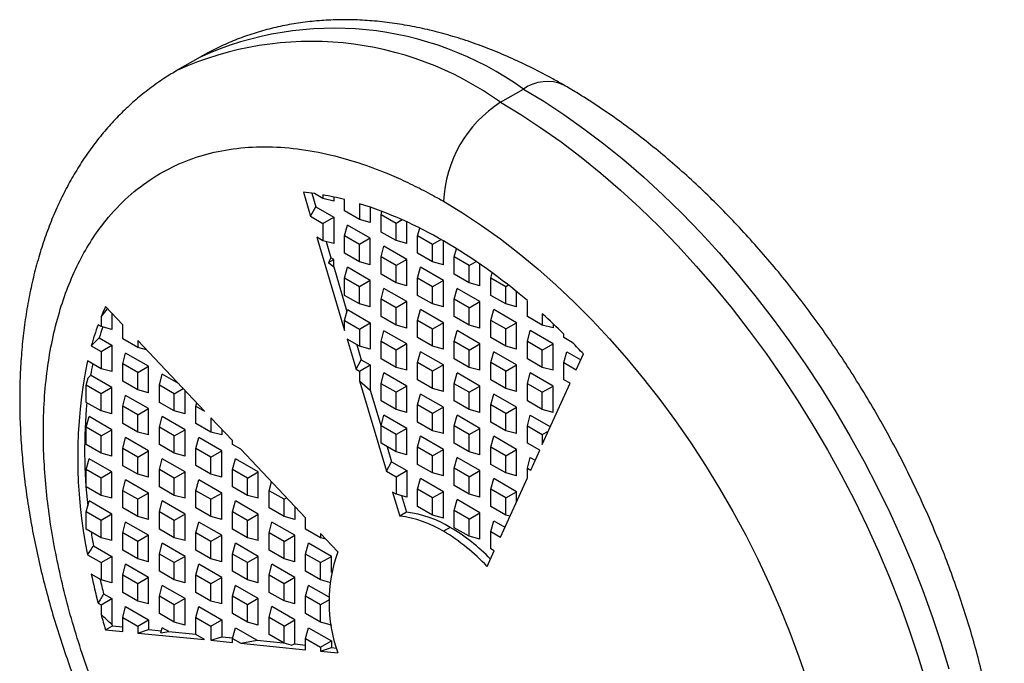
# Model space of a CAD drawing. Header units: millimetres. Extents: x 3 to 137, y 3 to 105.
# Tile 9 of 10: x 113 to 128, y 82 to 92. Entities that reach past the tile are written whole.
import ezdxf

# ---------------------------------------------------------------- set-up
doc = ezdxf.new("R2010")
doc.units = ezdxf.units.MM
doc.header["$LTSCALE"] = 0.5

msp = doc.modelspace()

# ---------------------------------------------------------------- linework, layer by layer
for p, q in [((115.89, 91.555), (115.537, 91.351)), ((120.536, 90.856), (120.89, 91.06)), ((117.488, 89.465), (117.598, 89.093)), ((117.616, 89.45), (117.679, 89.24)), ((117.788, 89.37), (117.659, 89.444)), ((117.788, 89.424), (117.788, 89.37)), ((117.956, 89.391), (117.956, 89.325)), ((117.598, 89.093), (117.679, 89.24)), ((117.679, 89.24), (117.956, 89.08)), ((117.956, 89.325), (117.788, 89.37)), ((118.123, 89.177), (118.123, 89.352)), ((118.354, 89.288), (118.354, 89.043)), ((117.598, 89.093), (117.788, 88.983)), ((118.354, 89.043), (118.123, 89.177)), ((118.521, 89.234), (118.521, 88.998)), ((118.688, 89.117), (118.702, 89.168)), ((118.92, 88.983), (118.688, 89.117)), ((118.688, 88.85), (118.688, 89.117)), ((117.788, 88.983), (117.956, 89.08)), ((117.788, 88.983), (117.788, 88.716)), ((117.956, 89.08), (117.956, 88.672)), ((118.123, 88.79), (118.168, 88.957)), ((118.521, 88.753), (118.168, 88.957)), ((118.521, 88.998), (118.354, 89.043)), ((119.016, 89.039), (118.92, 88.983)), ((118.92, 88.717), (118.92, 88.983)), ((119.087, 88.672), (119.087, 89.006)), ((118.354, 88.657), (118.123, 88.79)), ((118.123, 88.523), (118.123, 88.79)), ((118.92, 88.717), (118.688, 88.85)), ((119.254, 88.79), (119.286, 88.91)), ((119.485, 88.657), (119.254, 88.79)), ((119.254, 88.523), (119.254, 88.79)), ((117.788, 88.716), (117.694, 88.771)), ((117.694, 88.771), (118.123, 87.328)), ((117.956, 88.672), (117.788, 88.716)), ((117.839, 88.703), (117.913, 88.451)), ((118.521, 88.753), (118.354, 88.657)), ((118.354, 88.39), (118.354, 88.657)), ((118.521, 88.345), (118.521, 88.753)), ((118.688, 88.464), (118.733, 88.631)), ((119.087, 88.427), (118.733, 88.631)), ((119.087, 88.672), (118.92, 88.717)), ((119.617, 88.733), (119.485, 88.657)), ((119.485, 88.39), (119.485, 88.657)), ((119.653, 88.345), (119.653, 88.713)), ((118.354, 88.39), (118.123, 88.523)), ((119.485, 88.39), (119.254, 88.523)), ((119.82, 88.464), (119.854, 88.592)), ((117.913, 88.451), (117.874, 88.38)), ((117.874, 88.38), (117.956, 88.427)), ((117.874, 88.38), (117.956, 88.309)), ((117.956, 88.427), (117.913, 88.451)), ((117.956, 88.309), (117.956, 88.427)), ((118.521, 88.345), (118.354, 88.39)), ((118.92, 88.33), (118.688, 88.464)), ((118.688, 88.197), (118.688, 88.464)), ((119.087, 88.427), (118.92, 88.33)), ((118.92, 88.063), (118.92, 88.33)), ((119.087, 88.019), (119.087, 88.427)), ((119.653, 88.345), (119.485, 88.39)), ((120.051, 88.33), (119.82, 88.464)), ((119.82, 88.197), (119.82, 88.464)), ((120.051, 88.33), (120.16, 88.393)), ((120.051, 88.063), (120.051, 88.33)), ((120.218, 88.019), (120.218, 88.353)), ((117.956, 88.309), (118.16, 87.622)), ((118.123, 88.137), (118.168, 88.304)), ((118.521, 88.1), (118.168, 88.304)), ((118.92, 88.063), (118.688, 88.197)), ((119.254, 88.137), (119.299, 88.304)), ((119.653, 88.1), (119.299, 88.304)), ((120.051, 88.063), (119.82, 88.197)), ((120.386, 88.137), (120.407, 88.219)), ((118.354, 88.004), (118.123, 88.137)), ((118.123, 87.87), (118.123, 88.137)), ((118.521, 88.1), (118.354, 88.004)), ((118.521, 87.692), (118.521, 88.1)), ((119.087, 88.019), (118.92, 88.063)), ((119.485, 88.004), (119.254, 88.137)), ((119.254, 87.87), (119.254, 88.137)), ((119.653, 88.1), (119.485, 88.004)), ((119.653, 87.692), (119.653, 88.1)), ((120.218, 88.019), (120.051, 88.063)), ((120.617, 88.004), (120.386, 88.137)), ((120.386, 87.87), (120.386, 88.137)), ((120.658, 88.028), (120.617, 88.004)), ((118.354, 87.737), (118.123, 87.87)), ((118.354, 87.737), (118.354, 88.004)), ((118.688, 87.81), (118.733, 87.978)), ((119.087, 87.774), (118.733, 87.978)), ((119.485, 87.737), (119.254, 87.87)), ((119.485, 87.737), (119.485, 88.004)), ((119.82, 87.81), (119.865, 87.978)), ((120.218, 87.774), (119.865, 87.978)), ((120.617, 87.737), (120.386, 87.87)), ((120.617, 87.737), (120.617, 88.004)), ((120.784, 87.692), (120.784, 87.928)), ((118.521, 87.692), (118.354, 87.737)), ((118.92, 87.677), (118.688, 87.81)), ((118.688, 87.544), (118.688, 87.81)), ((119.087, 87.774), (118.92, 87.677)), ((119.087, 87.365), (119.087, 87.774)), ((119.653, 87.692), (119.485, 87.737)), ((120.051, 87.677), (119.82, 87.81)), ((119.82, 87.544), (119.82, 87.81)), ((120.051, 87.677), (120.218, 87.774)), ((120.218, 87.365), (120.218, 87.774)), ((120.784, 87.692), (120.617, 87.737)), ((120.951, 87.544), (120.951, 87.788)), ((114.359, 87.539), (114.459, 87.662)), ((114.693, 87.415), (114.426, 87.697)), ((114.526, 87.592), (114.526, 87.344)), ((118.123, 87.484), (118.168, 87.651)), ((118.168, 87.651), (118.521, 87.447)), ((118.92, 87.41), (118.92, 87.677)), ((119.254, 87.484), (119.299, 87.651)), ((119.653, 87.447), (119.299, 87.651)), ((120.051, 87.41), (120.051, 87.677)), ((120.386, 87.484), (120.43, 87.651)), ((120.784, 87.447), (120.43, 87.651)), ((121.182, 87.586), (121.182, 87.41)), ((114.359, 87.389), (114.312, 87.416)), ((114.359, 87.539), (114.359, 87.389)), ((114.693, 87.196), (114.693, 87.415)), ((118.123, 87.328), (118.123, 87.484)), ((118.123, 87.484), (118.354, 87.35)), ((118.354, 87.35), (118.521, 87.447)), ((118.521, 87.447), (118.521, 87.039)), ((118.92, 87.41), (118.688, 87.544)), ((119.485, 87.35), (119.254, 87.484)), ((119.254, 87.217), (119.254, 87.484)), ((119.653, 87.447), (119.485, 87.35)), ((119.653, 87.039), (119.653, 87.447)), ((120.051, 87.41), (119.82, 87.544)), ((120.617, 87.351), (120.386, 87.484)), ((120.386, 87.217), (120.386, 87.484)), ((120.617, 87.351), (120.784, 87.447)), ((120.784, 87.039), (120.784, 87.447)), ((121.182, 87.41), (120.951, 87.544)), ((121.35, 87.366), (121.182, 87.41)), ((121.35, 87.432), (121.35, 87.366)), ((114.526, 87.344), (114.359, 87.389)), ((118.354, 87.35), (118.354, 87.083)), ((118.688, 87.157), (118.733, 87.324)), ((119.087, 87.12), (118.733, 87.324)), ((119.087, 87.365), (118.92, 87.41)), ((119.485, 87.084), (119.485, 87.35)), ((119.82, 87.157), (119.865, 87.325)), ((120.218, 87.12), (119.865, 87.325)), ((120.218, 87.365), (120.051, 87.41)), ((120.617, 87.084), (120.617, 87.351)), ((120.951, 87.157), (120.996, 87.325)), ((121.35, 87.121), (120.996, 87.325)), ((121.517, 87.217), (121.517, 87.271)), ((114.33, 87.213), (114.526, 87.099)), ((114.924, 87.063), (114.693, 87.196)), ((115.959, 86.079), (114.924, 87.171)), ((114.924, 87.171), (114.924, 87.063)), ((118.354, 87.083), (118.163, 87.194)), ((118.163, 87.194), (118.301, 86.727)), ((118.313, 87.107), (118.382, 86.874)), ((118.92, 87.024), (118.688, 87.157)), ((118.688, 86.89), (118.688, 87.157)), ((119.087, 87.12), (118.92, 87.024)), ((119.087, 86.712), (119.087, 87.12)), ((119.485, 87.084), (119.254, 87.217)), ((120.051, 87.024), (119.82, 87.157)), ((119.82, 86.89), (119.82, 87.157)), ((120.051, 87.024), (120.218, 87.12)), ((120.218, 86.712), (120.218, 87.12)), ((120.617, 87.084), (120.386, 87.217)), ((121.182, 87.024), (120.951, 87.157)), ((120.951, 86.891), (120.951, 87.157)), ((121.182, 87.024), (121.35, 87.121)), ((121.35, 86.712), (121.35, 87.121)), ((121.646, 87.142), (121.517, 87.217)), ((114.206, 87.091), (114.359, 87.003)), ((114.359, 87.003), (114.526, 87.099)), ((114.359, 87.003), (114.359, 86.736)), ((114.526, 87.099), (114.526, 86.691)), ((114.693, 86.81), (114.738, 86.977)), ((115.092, 86.773), (114.738, 86.977)), ((115.062, 87.026), (114.924, 87.063)), ((118.521, 87.039), (118.354, 87.083)), ((118.92, 86.757), (118.92, 87.024)), ((119.254, 86.831), (119.299, 86.998)), ((119.653, 86.794), (119.299, 86.998)), ((119.653, 87.039), (119.485, 87.084)), ((120.051, 86.757), (120.051, 87.024)), ((120.386, 86.831), (120.43, 86.998)), ((120.784, 86.794), (120.43, 86.998)), ((120.784, 87.039), (120.617, 87.084)), ((121.182, 86.757), (121.182, 87.024)), ((121.517, 86.831), (121.562, 86.998)), ((121.562, 86.998), (121.776, 86.874)), ((121.707, 86.721), (121.817, 86.966)), ((114.359, 86.736), (114.147, 86.858)), ((114.924, 86.676), (114.693, 86.81)), ((114.693, 86.543), (114.693, 86.81)), ((118.301, 86.727), (118.382, 86.874)), ((118.382, 86.874), (118.521, 86.794)), ((118.92, 86.757), (118.688, 86.89)), ((119.485, 86.697), (119.254, 86.831)), ((119.254, 86.564), (119.254, 86.831)), ((120.051, 86.757), (119.82, 86.89)), ((120.617, 86.697), (120.386, 86.831)), ((120.386, 86.564), (120.386, 86.831)), ((121.182, 86.757), (120.951, 86.891)), ((121.517, 86.564), (121.517, 86.831)), ((121.517, 86.831), (121.707, 86.721)), ((114.526, 86.691), (114.359, 86.736)), ((114.924, 86.676), (115.092, 86.773)), ((114.924, 86.409), (114.924, 86.676)), ((115.092, 86.365), (115.092, 86.773)), ((115.259, 86.483), (115.304, 86.65)), ((115.556, 86.505), (115.304, 86.65)), ((118.301, 86.727), (118.354, 86.697)), ((118.354, 86.697), (118.521, 86.794)), ((118.354, 86.697), (118.354, 86.551)), ((118.521, 86.794), (118.521, 86.406)), ((118.688, 86.504), (118.733, 86.671)), ((119.087, 86.467), (118.733, 86.671)), ((119.087, 86.712), (118.92, 86.757)), ((119.653, 86.794), (119.485, 86.697)), ((119.485, 86.43), (119.485, 86.697)), ((119.653, 86.386), (119.653, 86.794)), ((119.82, 86.504), (119.865, 86.671)), ((120.218, 86.467), (119.865, 86.671)), ((120.218, 86.712), (120.051, 86.757)), ((120.617, 86.697), (120.784, 86.794)), ((120.617, 86.43), (120.617, 86.697)), ((120.784, 86.386), (120.784, 86.794)), ((120.951, 86.504), (120.996, 86.671)), ((121.35, 86.467), (120.996, 86.671)), ((121.35, 86.712), (121.182, 86.757)), ((114.128, 86.483), (114.158, 86.597)), ((114.526, 86.446), (114.195, 86.637)), ((114.924, 86.409), (114.693, 86.543)), ((118.354, 86.551), (118.77, 85.15)), ((118.354, 86.551), (118.521, 86.406)), ((118.92, 86.371), (118.688, 86.504)), ((118.688, 86.237), (118.688, 86.504)), ((119.485, 86.43), (119.254, 86.564)), ((120.051, 86.371), (119.82, 86.504)), ((119.82, 86.237), (119.82, 86.504)), ((120.617, 86.43), (120.386, 86.564)), ((121.182, 86.371), (120.951, 86.504)), ((120.951, 86.237), (120.951, 86.504)), ((121.182, 85.562), (121.611, 86.51)), ((121.611, 86.51), (121.517, 86.564)), ((114.359, 86.35), (114.128, 86.483)), ((114.128, 86.216), (114.128, 86.483)), ((114.526, 86.446), (114.359, 86.35)), ((114.359, 86.083), (114.359, 86.35)), ((114.526, 86.038), (114.526, 86.446)), ((115.092, 86.365), (114.924, 86.409)), ((115.49, 86.35), (115.259, 86.483)), ((115.259, 86.216), (115.259, 86.483)), ((115.49, 86.35), (115.628, 86.429)), ((115.49, 86.083), (115.49, 86.35)), ((115.657, 86.038), (115.657, 86.398)), ((118.521, 86.406), (118.688, 85.843)), ((119.087, 86.467), (118.92, 86.371)), ((118.92, 86.104), (118.92, 86.371)), ((119.087, 86.059), (119.087, 86.467)), ((119.254, 86.177), (119.299, 86.345)), ((119.653, 86.141), (119.299, 86.345)), ((119.653, 86.386), (119.485, 86.43)), ((120.051, 86.371), (120.218, 86.467)), ((120.051, 86.104), (120.051, 86.371)), ((120.218, 86.059), (120.218, 86.467)), ((120.386, 86.177), (120.43, 86.345)), ((120.784, 86.141), (120.43, 86.345)), ((120.784, 86.386), (120.617, 86.43)), ((121.182, 86.371), (121.35, 86.467)), ((121.182, 86.104), (121.182, 86.371)), ((121.35, 86.059), (121.35, 86.467)), ((114.359, 86.083), (114.128, 86.216)), ((114.693, 86.157), (114.738, 86.324)), ((115.092, 86.12), (114.738, 86.324)), ((115.49, 86.083), (115.259, 86.216)), ((115.825, 86.157), (115.838, 86.207)), ((118.92, 86.104), (118.688, 86.237)), ((120.051, 86.104), (119.82, 86.237)), ((121.182, 86.104), (120.951, 86.237)), ((114.526, 86.038), (114.359, 86.083)), ((114.924, 86.023), (114.693, 86.157)), ((114.693, 85.89), (114.693, 86.157)), ((114.924, 86.023), (115.092, 86.12)), ((115.092, 85.711), (115.092, 86.12)), ((115.657, 86.038), (115.49, 86.083)), ((115.825, 85.89), (115.825, 86.157)), ((115.825, 86.157), (115.959, 86.079)), ((119.087, 86.059), (118.92, 86.104)), ((119.485, 86.044), (119.254, 86.177)), ((119.254, 85.911), (119.254, 86.177)), ((119.653, 86.141), (119.485, 86.044)), ((119.485, 85.777), (119.485, 86.044)), ((119.653, 85.732), (119.653, 86.141)), ((120.218, 86.059), (120.051, 86.104)), ((120.617, 86.044), (120.386, 86.177)), ((120.386, 85.911), (120.386, 86.177)), ((120.617, 86.044), (120.784, 86.141)), ((120.617, 85.777), (120.617, 86.044)), ((120.784, 85.732), (120.784, 86.141)), ((121.35, 86.059), (121.182, 86.104)), ((114.128, 85.83), (114.172, 85.997)), ((114.526, 85.793), (114.172, 85.997)), ((114.924, 85.756), (114.693, 85.89)), ((114.924, 85.756), (114.924, 86.023)), ((115.259, 85.83), (115.304, 85.997)), ((115.657, 85.793), (115.304, 85.997)), ((116.056, 85.756), (115.825, 85.89)), ((116.39, 85.624), (116.056, 85.977)), ((116.056, 85.977), (116.056, 85.756)), ((118.688, 85.851), (118.733, 86.018)), ((119.087, 85.814), (118.733, 86.018)), ((119.485, 85.777), (119.254, 85.911)), ((119.82, 85.851), (119.865, 86.018)), ((120.218, 85.814), (119.865, 86.018)), ((120.617, 85.777), (120.386, 85.911)), ((120.951, 85.851), (120.996, 86.018)), ((120.996, 86.018), (121.307, 85.838)), ((114.359, 85.696), (114.128, 85.83)), ((114.128, 85.563), (114.128, 85.83)), ((114.359, 85.696), (114.526, 85.793)), ((114.526, 85.385), (114.526, 85.793)), ((115.092, 85.711), (114.924, 85.756)), ((115.49, 85.697), (115.259, 85.83)), ((115.259, 85.563), (115.259, 85.83)), ((115.49, 85.697), (115.657, 85.793)), ((115.657, 85.385), (115.657, 85.793)), ((116.223, 85.712), (116.056, 85.756)), ((116.223, 85.801), (116.223, 85.712)), ((118.92, 85.717), (118.688, 85.851)), ((118.688, 85.584), (118.688, 85.851)), ((119.087, 85.814), (118.92, 85.717)), ((119.087, 85.406), (119.087, 85.814)), ((119.653, 85.732), (119.485, 85.777)), ((120.051, 85.717), (119.82, 85.851)), ((119.82, 85.584), (119.82, 85.851)), ((120.051, 85.717), (120.218, 85.814)), ((120.218, 85.406), (120.218, 85.814)), ((120.784, 85.732), (120.617, 85.777)), ((120.951, 85.584), (120.951, 85.851)), ((120.951, 85.851), (121.182, 85.717)), ((121.182, 85.717), (121.278, 85.772)), ((114.359, 85.43), (114.359, 85.696)), ((114.693, 85.503), (114.738, 85.671)), ((115.092, 85.466), (114.738, 85.671)), ((115.49, 85.43), (115.49, 85.697)), ((115.825, 85.503), (115.87, 85.671)), ((116.223, 85.467), (115.87, 85.671)), ((116.39, 85.563), (116.39, 85.624)), ((118.92, 85.45), (118.688, 85.584)), ((118.92, 85.45), (118.92, 85.717)), ((119.254, 85.524), (119.299, 85.691)), ((119.653, 85.487), (119.299, 85.691)), ((120.051, 85.451), (119.82, 85.584)), ((120.051, 85.451), (120.051, 85.717)), ((120.386, 85.524), (120.43, 85.692)), ((120.784, 85.487), (120.43, 85.692)), ((121.142, 85.474), (120.951, 85.584)), ((121.182, 85.717), (121.182, 85.562)), ((114.359, 85.43), (114.128, 85.563)), ((114.924, 85.37), (114.693, 85.503)), ((114.693, 85.236), (114.693, 85.503)), ((114.924, 85.37), (115.092, 85.466)), ((115.092, 85.058), (115.092, 85.466)), ((115.49, 85.43), (115.259, 85.563)), ((116.056, 85.37), (115.825, 85.503)), ((115.825, 85.237), (115.825, 85.503)), ((116.056, 85.37), (116.223, 85.467)), ((116.223, 85.058), (116.223, 85.467)), ((116.517, 85.49), (116.39, 85.563)), ((117.522, 84.43), (116.517, 85.49)), ((118.781, 85.53), (118.851, 85.297)), ((119.087, 85.406), (118.92, 85.45)), ((119.485, 85.391), (119.254, 85.524)), ((119.254, 85.257), (119.254, 85.524)), ((119.485, 85.391), (119.653, 85.487)), ((119.653, 85.079), (119.653, 85.487)), ((120.218, 85.406), (120.051, 85.451)), ((120.617, 85.391), (120.386, 85.524)), ((120.386, 85.257), (120.386, 85.524)), ((120.617, 85.391), (120.784, 85.487)), ((120.784, 85.079), (120.784, 85.487)), ((121.004, 85.167), (121.142, 85.474)), ((114.128, 85.177), (114.172, 85.344)), ((114.526, 85.14), (114.172, 85.344)), ((114.526, 85.385), (114.359, 85.43)), ((114.924, 85.103), (114.924, 85.37)), ((115.259, 85.177), (115.304, 85.344)), ((115.657, 85.14), (115.304, 85.344)), ((115.657, 85.385), (115.49, 85.43)), ((116.056, 85.103), (116.056, 85.37)), ((116.39, 85.177), (116.435, 85.344)), ((116.789, 85.14), (116.435, 85.344)), ((118.77, 85.15), (118.851, 85.297)), ((118.851, 85.297), (119.087, 85.161)), ((119.485, 85.124), (119.485, 85.391)), ((119.82, 85.198), (119.865, 85.365)), ((120.218, 85.161), (119.865, 85.365)), ((120.617, 85.124), (120.617, 85.391)), ((120.951, 85.198), (120.996, 85.365)), ((120.996, 85.365), (121.073, 85.32)), ((114.359, 85.043), (114.128, 85.177)), ((114.128, 84.91), (114.128, 85.177)), ((114.526, 85.14), (114.359, 85.043)), ((114.526, 84.732), (114.526, 85.14)), ((114.924, 85.103), (114.693, 85.236)), ((115.49, 85.043), (115.259, 85.177)), ((115.259, 84.91), (115.259, 85.177)), ((115.49, 85.043), (115.657, 85.14)), ((115.657, 84.732), (115.657, 85.14)), ((116.056, 85.103), (115.825, 85.237)), ((116.621, 85.043), (116.39, 85.177)), ((116.39, 84.91), (116.39, 85.177)), ((116.621, 85.043), (116.789, 85.14)), ((116.789, 84.732), (116.789, 85.14)), ((118.77, 85.15), (118.92, 85.064)), ((118.92, 85.064), (119.087, 85.161)), ((119.087, 85.161), (119.087, 84.752)), ((119.485, 85.124), (119.254, 85.257)), ((120.051, 85.064), (119.82, 85.198)), ((119.82, 84.931), (119.82, 85.198)), ((120.051, 85.064), (120.218, 85.161)), ((120.218, 84.752), (120.218, 85.161)), ((120.617, 85.124), (120.386, 85.257)), ((120.951, 85.198), (121.004, 85.167)), ((120.951, 85.051), (120.951, 85.198)), ((114.359, 84.776), (114.359, 85.043)), ((114.693, 84.85), (114.738, 85.017)), ((115.092, 84.813), (114.738, 85.017)), ((115.092, 85.058), (114.924, 85.103)), ((115.49, 84.776), (115.49, 85.043)), ((115.825, 84.85), (115.87, 85.017)), ((116.223, 84.813), (115.87, 85.017)), ((116.223, 85.058), (116.056, 85.103)), ((116.621, 84.777), (116.621, 85.043)), ((116.956, 84.85), (116.993, 84.988)), ((118.92, 85.064), (118.92, 84.797)), ((119.254, 84.871), (119.299, 85.038)), ((119.653, 84.834), (119.299, 85.038)), ((119.653, 85.079), (119.485, 85.124)), ((120.051, 84.797), (120.051, 85.064)), ((120.386, 84.871), (120.43, 85.038)), ((120.784, 84.834), (120.43, 85.038)), ((120.535, 84.131), (120.951, 85.051)), ((120.784, 85.079), (120.617, 85.124)), ((114.359, 84.776), (114.128, 84.91)), ((114.924, 84.717), (114.693, 84.85)), ((114.693, 84.583), (114.693, 84.85)), ((115.49, 84.776), (115.259, 84.91)), ((116.056, 84.717), (115.825, 84.85)), ((115.825, 84.583), (115.825, 84.85)), ((116.621, 84.777), (116.39, 84.91)), ((117.187, 84.717), (116.956, 84.85)), ((116.956, 84.583), (116.956, 84.85)), ((118.92, 84.797), (118.866, 84.828)), ((118.866, 84.828), (118.976, 84.457)), ((119.485, 84.737), (119.254, 84.871)), ((119.254, 84.604), (119.254, 84.871)), ((119.653, 84.834), (119.485, 84.737)), ((119.653, 84.426), (119.653, 84.834)), ((120.051, 84.797), (119.82, 84.931)), ((120.617, 84.738), (120.386, 84.871)), ((120.386, 84.604), (120.386, 84.871)), ((120.617, 84.738), (120.784, 84.834)), ((120.784, 84.681), (120.784, 84.834)), ((114.128, 84.523), (114.172, 84.691)), ((114.526, 84.487), (114.172, 84.691)), ((114.526, 84.732), (114.359, 84.776)), ((115.092, 84.813), (114.924, 84.717)), ((114.924, 84.45), (114.924, 84.717)), ((115.092, 84.405), (115.092, 84.813)), ((115.259, 84.523), (115.304, 84.691)), ((115.657, 84.487), (115.304, 84.691)), ((115.657, 84.732), (115.49, 84.776)), ((116.056, 84.717), (116.223, 84.813)), ((116.056, 84.45), (116.056, 84.717)), ((116.223, 84.405), (116.223, 84.813)), ((116.39, 84.524), (116.435, 84.691)), ((116.789, 84.487), (116.435, 84.691)), ((116.789, 84.732), (116.621, 84.777)), ((117.187, 84.717), (117.228, 84.74)), ((117.187, 84.45), (117.187, 84.717)), ((119.087, 84.752), (118.92, 84.797)), ((119.006, 84.774), (119.082, 84.518)), ((119.485, 84.471), (119.485, 84.737)), ((119.82, 84.544), (119.865, 84.712)), ((120.218, 84.508), (119.865, 84.712)), ((120.218, 84.752), (120.051, 84.797)), ((120.617, 84.471), (120.617, 84.738)), ((114.359, 84.39), (114.128, 84.523)), ((114.128, 84.257), (114.128, 84.523)), ((114.924, 84.45), (114.693, 84.583)), ((115.49, 84.39), (115.259, 84.523)), ((115.259, 84.257), (115.259, 84.523)), ((116.056, 84.45), (115.825, 84.583)), ((116.621, 84.39), (116.39, 84.524)), ((116.39, 84.257), (116.39, 84.524)), ((117.187, 84.45), (116.956, 84.583)), ((117.354, 84.606), (117.354, 84.405)), ((119.082, 84.518), (118.976, 84.457)), ((119.485, 84.471), (119.254, 84.604)), ((120.051, 84.411), (119.82, 84.544)), ((119.82, 84.277), (119.82, 84.544)), ((120.617, 84.471), (120.386, 84.604)), ((114.526, 84.487), (114.359, 84.39)), ((114.359, 84.123), (114.359, 84.39)), ((114.526, 84.078), (114.526, 84.487)), ((115.092, 84.405), (114.924, 84.45)), ((115.657, 84.487), (115.49, 84.39)), ((115.49, 84.123), (115.49, 84.39)), ((115.657, 84.078), (115.657, 84.487)), ((116.223, 84.405), (116.056, 84.45)), ((116.621, 84.39), (116.789, 84.487)), ((116.621, 84.123), (116.621, 84.39)), ((116.789, 84.079), (116.789, 84.487)), ((117.354, 84.405), (117.187, 84.45)), ((117.522, 84.257), (117.522, 84.43)), ((119.653, 84.426), (119.485, 84.471)), ((120.051, 84.411), (120.218, 84.508)), ((120.051, 84.144), (120.051, 84.411)), ((120.218, 84.099), (120.218, 84.508)), ((120.386, 84.218), (120.43, 84.385)), ((120.43, 84.385), (120.604, 84.285)), ((120.681, 84.454), (120.617, 84.471)), ((114.359, 84.123), (114.128, 84.257)), ((114.693, 84.197), (114.738, 84.364)), ((115.092, 84.16), (114.738, 84.364)), ((115.49, 84.123), (115.259, 84.257)), ((115.825, 84.197), (115.87, 84.364)), ((116.223, 84.16), (115.87, 84.364)), ((116.621, 84.123), (116.39, 84.257)), ((116.956, 84.197), (117.001, 84.364)), ((117.354, 84.16), (117.001, 84.364)), ((117.753, 84.123), (117.522, 84.257)), ((119.759, 84.283), (119.653, 84.222)), ((120.051, 84.144), (119.82, 84.277)), ((120.386, 83.951), (120.386, 84.218)), ((120.386, 84.218), (120.535, 84.131)), ((114.526, 84.078), (114.359, 84.123)), ((114.924, 84.063), (114.693, 84.197)), ((114.693, 83.93), (114.693, 84.197)), ((115.092, 84.16), (114.924, 84.063)), ((114.924, 83.797), (114.924, 84.063)), ((115.092, 83.752), (115.092, 84.16)), ((115.657, 84.078), (115.49, 84.123)), ((116.056, 84.064), (115.825, 84.197)), ((115.825, 83.93), (115.825, 84.197)), ((116.223, 84.16), (116.056, 84.064)), ((116.056, 83.797), (116.056, 84.064)), ((116.223, 83.752), (116.223, 84.16)), ((116.789, 84.079), (116.621, 84.123)), ((117.187, 84.064), (116.956, 84.197)), ((116.956, 83.93), (116.956, 84.197)), ((117.187, 84.064), (117.354, 84.16)), ((117.187, 83.797), (117.187, 84.064)), ((117.354, 83.752), (117.354, 84.16)), ((118.019, 83.904), (117.753, 84.186)), ((117.753, 84.186), (117.753, 84.123)), ((117.832, 84.102), (117.753, 84.123)), ((120.218, 84.099), (120.051, 84.144)), ((114.239, 83.999), (114.526, 83.833)), ((114.924, 83.797), (114.693, 83.93)), ((115.259, 83.87), (115.304, 84.038)), ((115.657, 83.833), (115.304, 84.038)), ((116.056, 83.797), (115.825, 83.93)), ((116.39, 83.87), (116.435, 84.038)), ((116.789, 83.834), (116.435, 84.038)), ((117.187, 83.797), (116.956, 83.93)), ((117.522, 83.87), (117.567, 84.038)), ((117.92, 83.834), (117.567, 84.038)), ((120.329, 83.676), (120.439, 83.92)), ((120.439, 83.92), (120.386, 83.951)), ((114.147, 83.859), (114.359, 83.737)), ((114.359, 83.737), (114.526, 83.833)), ((114.526, 83.833), (114.526, 83.425)), ((115.092, 83.752), (114.924, 83.797)), ((115.49, 83.737), (115.259, 83.87)), ((115.259, 83.603), (115.259, 83.87)), ((115.657, 83.833), (115.49, 83.737)), ((115.657, 83.425), (115.657, 83.833)), ((116.223, 83.752), (116.056, 83.797)), ((116.621, 83.737), (116.39, 83.87)), ((116.39, 83.604), (116.39, 83.87)), ((116.789, 83.834), (116.621, 83.737)), ((116.789, 83.425), (116.789, 83.834)), ((117.354, 83.752), (117.187, 83.797)), ((117.753, 83.737), (117.522, 83.87)), ((117.522, 83.604), (117.522, 83.87)), ((117.753, 83.737), (117.92, 83.834)), ((117.92, 83.587), (117.92, 83.834)), ((114.359, 83.737), (114.359, 83.47)), ((114.693, 83.544), (114.738, 83.711)), ((115.092, 83.507), (114.738, 83.711)), ((115.49, 83.47), (115.259, 83.603)), ((115.49, 83.47), (115.49, 83.737)), ((115.825, 83.544), (115.87, 83.711)), ((116.223, 83.507), (115.87, 83.711)), ((116.621, 83.47), (116.39, 83.604)), ((116.621, 83.47), (116.621, 83.737)), ((116.956, 83.544), (117.001, 83.711)), ((117.354, 83.507), (117.001, 83.711)), ((117.753, 83.47), (117.522, 83.604)), ((117.753, 83.47), (117.753, 83.737)), ((114.359, 83.47), (114.206, 83.558)), ((114.526, 83.425), (114.359, 83.47)), ((114.924, 83.41), (114.693, 83.544)), ((114.693, 83.277), (114.693, 83.544)), ((115.092, 83.507), (114.924, 83.41)), ((115.092, 83.098), (115.092, 83.507)), ((115.657, 83.425), (115.49, 83.47)), ((116.056, 83.41), (115.825, 83.544)), ((115.825, 83.277), (115.825, 83.544)), ((116.223, 83.507), (116.056, 83.41)), ((116.223, 83.099), (116.223, 83.507)), ((116.789, 83.425), (116.621, 83.47)), ((117.187, 83.41), (116.956, 83.544)), ((116.956, 83.277), (116.956, 83.544)), ((117.354, 83.507), (117.187, 83.41)), ((117.354, 83.099), (117.354, 83.507)), ((117.897, 83.432), (117.753, 83.47)), ((114.924, 83.143), (114.924, 83.41)), ((115.259, 83.217), (115.304, 83.384)), ((115.657, 83.18), (115.304, 83.384)), ((116.056, 83.143), (116.056, 83.41)), ((116.39, 83.217), (116.435, 83.384)), ((116.789, 83.18), (116.435, 83.384)), ((117.187, 83.144), (117.187, 83.41)), ((117.522, 83.217), (117.567, 83.385)), ((117.885, 83.201), (117.567, 83.385)), ((114.359, 83.084), (114.526, 83.18)), ((114.397, 83.255), (114.526, 83.18)), ((114.526, 83.18), (114.526, 82.78)), ((114.924, 83.143), (114.693, 83.277)), ((115.49, 83.084), (115.259, 83.217)), ((115.259, 82.95), (115.259, 83.217)), ((115.657, 83.18), (115.49, 83.084)), ((115.657, 82.772), (115.657, 83.18)), ((116.056, 83.143), (115.825, 83.277)), ((116.621, 83.084), (116.39, 83.217)), ((116.39, 82.95), (116.39, 83.217)), ((116.789, 83.18), (116.621, 83.084)), ((116.789, 82.772), (116.789, 83.18)), ((117.187, 83.144), (116.956, 83.277)), ((117.753, 83.084), (117.522, 83.217)), ((117.522, 82.95), (117.522, 83.217)), ((117.885, 83.16), (117.753, 83.084)), ((114.312, 83.111), (114.359, 83.084)), ((114.359, 83.084), (114.359, 82.934)), ((114.693, 82.89), (114.738, 83.058)), ((114.738, 83.058), (115.092, 82.854)), ((115.092, 83.098), (114.924, 83.143)), ((115.49, 82.817), (115.49, 83.084)), ((115.825, 82.89), (115.87, 83.058)), ((115.87, 83.058), (116.223, 82.854)), ((116.223, 83.099), (116.056, 83.143)), ((116.621, 82.817), (116.621, 83.084)), ((116.956, 82.891), (117.001, 83.058)), ((117.354, 82.854), (117.001, 83.058)), ((117.354, 83.099), (117.187, 83.144)), ((117.753, 82.817), (117.753, 83.084)), ((114.693, 82.671), (114.693, 82.89)), ((114.693, 82.89), (114.924, 82.757)), ((114.924, 82.757), (115.092, 82.854)), ((115.092, 82.854), (115.092, 82.703)), ((115.49, 82.817), (115.259, 82.95)), ((115.825, 82.624), (115.825, 82.89)), ((115.825, 82.89), (116.056, 82.757)), ((116.056, 82.757), (116.223, 82.854)), ((116.223, 82.854), (116.223, 82.591)), ((116.621, 82.817), (116.39, 82.95)), ((117.187, 82.757), (116.956, 82.891)), ((116.956, 82.624), (116.956, 82.891)), ((117.187, 82.757), (117.354, 82.854)), ((117.354, 82.48), (117.354, 82.854)), ((117.753, 82.817), (117.522, 82.95)), ((114.426, 82.698), (114.532, 82.759)), ((114.426, 82.698), (114.693, 82.671)), ((114.532, 82.759), (114.693, 82.743)), ((114.924, 82.757), (114.924, 82.648)), ((114.924, 82.648), (115.092, 82.703)), ((115.092, 82.703), (115.291, 82.684)), ((115.282, 82.65), (115.304, 82.731)), ((115.406, 82.672), (115.304, 82.731)), ((115.657, 82.772), (115.49, 82.817)), ((116.056, 82.757), (116.056, 82.536)), ((116.39, 82.564), (116.435, 82.731)), ((116.435, 82.731), (116.771, 82.537)), ((116.789, 82.772), (116.621, 82.817)), ((117.187, 82.49), (117.187, 82.757)), ((117.522, 82.564), (117.567, 82.731)), ((117.567, 82.731), (117.92, 82.527)), ((117.92, 82.772), (117.753, 82.817)), ((117.92, 82.772), (117.92, 82.774)), ((114.924, 82.648), (115.959, 82.546)), ((115.282, 82.65), (115.406, 82.672)), ((115.406, 82.672), (115.825, 82.631)), ((115.959, 82.546), (115.825, 82.624)), ((116.056, 82.536), (116.223, 82.591)), ((116.223, 82.591), (116.393, 82.575)), ((116.39, 82.503), (116.39, 82.564)), ((116.39, 82.564), (116.517, 82.491)), ((117.187, 82.49), (116.956, 82.624)), ((117.522, 82.391), (117.522, 82.564)), ((117.522, 82.564), (117.753, 82.431)), ((116.056, 82.536), (116.39, 82.503)), ((116.517, 82.491), (116.771, 82.537)), ((116.517, 82.491), (117.522, 82.391)), ((116.771, 82.537), (117.175, 82.497)), ((117.298, 82.461), (117.187, 82.49)), ((117.298, 82.461), (117.354, 82.48)), ((117.354, 82.48), (117.522, 82.463)), ((117.753, 82.431), (117.92, 82.527)), ((117.753, 82.431), (117.753, 82.368)), ((117.753, 82.368), (117.92, 82.424)), ((117.92, 82.527), (117.92, 82.424)), ((117.92, 82.424), (117.998, 82.416)), ((117.753, 82.368), (118.019, 82.342))]:
    msp.add_line(p, q)
at = {"flags": 128}
for points in [[(120.89, 91.06), (121.203, 90.872), (121.515, 90.667), (121.826, 90.448), (122.135, 90.214), (122.442, 89.965), (122.745, 89.703), (123.045, 89.427), (123.341, 89.139), (123.632, 88.838), (123.918, 88.526), (124.197, 88.203), (124.471, 87.869), (124.737, 87.525), (124.995, 87.173), (125.246, 86.812), (125.488, 86.443), (125.721, 86.068), (125.945, 85.686), (126.159, 85.299), (126.362, 84.907), (126.555, 84.511), (126.737, 84.112), (126.907, 83.711), (127.065, 83.308), (127.212, 82.904), (127.345, 82.5), (127.467, 82.097)], [(120.536, 90.856), (120.849, 90.667), (121.161, 90.463), (121.472, 90.244), (121.781, 90.01), (122.088, 89.761), (122.392, 89.499), (122.692, 89.223), (122.988, 88.935), (123.279, 88.634), (123.564, 88.322), (123.844, 87.998), (124.117, 87.665), (124.383, 87.321), (124.642, 86.969), (124.893, 86.608), (125.135, 86.239), (125.368, 85.864), (125.591, 85.482), (125.805, 85.095), (126.009, 84.703), (126.201, 84.307), (126.383, 83.908), (126.553, 83.507), (126.712, 83.104), (126.858, 82.7), (126.992, 82.296), (127.113, 81.893)], [(119.653, 89.325), (119.947, 89.147), (120.241, 88.953), (120.533, 88.744), (120.823, 88.52), (121.111, 88.282), (121.396, 88.029), (121.676, 87.764), (121.952, 87.486), (122.223, 87.196), (122.488, 86.894), (122.746, 86.582), (122.998, 86.26), (123.241, 85.928), (123.477, 85.589), (123.704, 85.241), (123.922, 84.886), (124.13, 84.526), (124.329, 84.16), (124.516, 83.789), (124.692, 83.415), (124.858, 83.038), (125.011, 82.659), (125.152, 82.28), (125.281, 81.899)]]:
    msp.add_lwpolyline(points, dxfattribs=at)
for centre, radius, start, end in [((117.961, 86.977), 5.025, 54.3521, 114.3374), ((117.607, 86.772), 5.026, 54.3553, 114.3013), ((121.256, 90.546), 0.632, 65.8528, 125.4664), ((121.572, 89.238), 1.921, 122.6055, 177.3945), ((117.09, 85.458), 4.027, 81.8866, 84.3368), ((117.005, 84.945), 4.547, 75.768, 80.0804), ((116.478, 83.3), 6.275, 59.6107, 72.6083), ((115.187, 81.063), 8.858, 49.4011, 59.725), ((118.096, 86.038), 4.028, 155.6703, 158.1201), ((113.814, 79.418), 11, 45.5557, 47.9486), ((118.584, 85.855), 4.549, 159.926, 164.2375), ((118.721, 85.908), 4.581, 161.2184, 163.4485), ((113.307, 78.904), 11.722, 43.4478, 44.6496), ((121.521, 85.359), 7.525, 168.5047, 191.4953), ((119.591, 85.689), 5.479, 168.1847, 170.0369), ((121.863, 85.485), 7.76, 174.6281, 186.4492), ((118.871, 82.819), 1.712, 58.761, 82.905), ((118.765, 82.758), 1.712, 58.761, 82.905), ((124.005, 85.705), 9.914, 188.6564, 189.9057), ((118.098, 81.604), 3.045, 42.8897, 59.3044), ((118.225, 81.694), 3.009, 44.205, 59.3506), ((120.197, 83.123), 2.314, 160.2672, 199.7328), ((124.966, 85.855), 11.002, 192.0525, 194.4451), ((125.117, 85.928), 11.049, 192.8073, 194.0017), ((125.664, 86.038), 11.724, 195.3511, 196.5527), ((125.905, 86.138), 11.864, 196.4423, 196.5501)]:
    msp.add_arc(centre, radius, start, end)
for centre, start_param, end_param in [((117.003, 80.651), 1.362468, 1.373731), ((117.983, 81.216), 1.465307, 1.4688), ((121.902, 83.479), 1.868098, 1.879206), ((122.882, 84.044), 1.971975, 1.983418)]:
    msp.add_ellipse(centre, major_axis=(10.203, 11.902), ratio=0.410743, start_param=start_param, end_param=end_param)
for points, knots in [([(121.515, 91.122), (121.459, 91.154), (121.298, 91.245), (121.031, 91.385), (120.714, 91.535), (120.396, 91.67), (120.078, 91.788), (119.761, 91.889), (119.445, 91.973), (119.131, 92.04), (118.82, 92.089), (118.513, 92.121), (118.21, 92.135), (117.913, 92.131), (117.621, 92.11), (117.337, 92.072), (117.059, 92.017), (116.789, 91.945), (116.527, 91.858), (116.274, 91.754), (116.063, 91.653), (115.939, 91.581), (115.894, 91.555)], [0, 0, 0, 0, 0.029197, 0.083777, 0.138382, 0.192941, 0.247405, 0.301716, 0.355809, 0.409615, 0.463067, 0.516099, 0.568658, 0.620706, 0.672224, 0.723213, 0.773695, 0.823712, 0.873323, 0.922601, 0.971627, 1, 1, 1, 1]), ([(115.541, 91.351), (115.508, 91.332), (115.396, 91.27), (115.215, 91.148), (114.998, 90.985), (114.793, 90.808), (114.597, 90.616), (114.412, 90.411), (114.237, 90.193), (114.074, 89.961), (113.923, 89.716), (113.783, 89.458), (113.655, 89.188), (113.54, 88.905), (113.437, 88.611), (113.348, 88.306), (113.272, 87.99), (113.209, 87.664), (113.161, 87.329), (113.126, 86.986), (113.104, 86.636), (113.097, 86.278), (113.103, 85.915), (113.123, 85.546), (113.156, 85.173), (113.203, 84.797), (113.262, 84.417), (113.335, 84.035), (113.42, 83.65), (113.517, 83.265), (113.626, 82.879), (113.748, 82.493), (113.88, 82.108), (114.025, 81.724), (114.18, 81.342), (114.346, 80.962), (114.522, 80.586), (114.709, 80.213), (114.905, 79.844), (115.111, 79.48), (115.326, 79.122), (115.55, 78.769), (115.782, 78.424), (116.023, 78.085), (116.271, 77.754), (116.527, 77.431), (116.789, 77.117), (117.058, 76.813), (117.334, 76.518), (117.615, 76.234), (117.902, 75.961), (118.193, 75.699), (118.49, 75.449), (118.791, 75.211), (119.095, 74.986), (119.403, 74.775), (119.676, 74.602), (119.846, 74.502), (119.911, 74.463)], [0, 0, 0, 0, 0.007011, 0.023707, 0.040402, 0.057129, 0.073918, 0.090798, 0.107795, 0.124931, 0.142223, 0.159681, 0.177311, 0.19511, 0.21307, 0.231177, 0.249414, 0.267761, 0.286196, 0.304697, 0.323246, 0.341824, 0.360417, 0.379012, 0.397598, 0.41617, 0.434723, 0.453256, 0.471766, 0.490255, 0.508721, 0.527168, 0.545595, 0.564005, 0.582401, 0.600784, 0.619157, 0.637522, 0.655882, 0.67424, 0.692598, 0.710959, 0.729324, 0.747696, 0.766078, 0.784472, 0.802882, 0.821309, 0.839756, 0.858226, 0.87672, 0.895239, 0.913786, 0.932361, 0.950963, 0.969591, 0.988243, 1, 1, 1, 1]), ([(125.886, 74.235), (125.919, 74.253), (126.031, 74.315), (126.211, 74.437), (126.428, 74.6), (126.634, 74.778), (126.83, 74.969), (127.015, 75.174), (127.189, 75.393), (127.352, 75.625), (127.504, 75.869), (127.644, 76.127), (127.771, 76.398), (127.887, 76.68), (127.989, 76.974), (128.079, 77.28), (128.155, 77.596), (128.217, 77.921), (128.266, 78.256), (128.301, 78.599), (128.322, 78.95), (128.329, 79.307), (128.323, 79.67), (128.303, 80.039), (128.27, 80.412), (128.224, 80.789), (128.164, 81.168), (128.092, 81.551), (128.007, 81.935), (127.91, 82.32), (127.8, 82.706), (127.679, 83.092), (127.546, 83.477), (127.402, 83.861), (127.247, 84.243), (127.081, 84.623), (126.904, 84.999), (126.718, 85.372), (126.521, 85.741), (126.315, 86.105), (126.1, 86.463), (125.876, 86.816), (125.644, 87.162), (125.404, 87.5), (125.155, 87.831), (124.9, 88.154), (124.637, 88.468), (124.368, 88.772), (124.093, 89.067), (123.812, 89.351), (123.525, 89.625), (123.233, 89.886), (122.937, 90.136), (122.636, 90.374), (122.331, 90.599), (122.023, 90.81), (121.751, 90.984), (121.581, 91.083), (121.515, 91.122)], [0, 0, 0, 0, 0.007011, 0.023707, 0.040402, 0.057129, 0.073918, 0.090798, 0.107795, 0.124931, 0.142223, 0.159681, 0.177311, 0.19511, 0.21307, 0.231177, 0.249414, 0.267761, 0.286196, 0.304697, 0.323246, 0.341824, 0.360417, 0.379012, 0.397598, 0.41617, 0.434723, 0.453256, 0.471766, 0.490255, 0.508721, 0.527168, 0.545595, 0.564005, 0.582401, 0.600784, 0.619157, 0.637522, 0.655882, 0.67424, 0.692598, 0.710959, 0.729324, 0.747696, 0.766078, 0.784472, 0.802882, 0.821309, 0.839756, 0.858226, 0.87672, 0.895239, 0.913786, 0.932361, 0.950963, 0.969591, 0.988243, 1, 1, 1, 1]), ([(119.653, 75.036), (119.594, 75.07), (119.477, 75.139), (119.302, 75.249), (119.126, 75.364), (118.952, 75.485), (118.787, 75.604), (118.585, 75.757), (118.297, 75.987), (117.702, 76.505), (116.87, 77.361), (115.942, 78.561), (115.196, 79.758), (114.619, 80.894), (114.192, 81.931), (113.92, 82.773), (113.755, 83.41), (113.616, 84.052), (113.497, 84.845), (113.456, 85.631), (113.476, 86.254), (113.538, 86.889), (113.691, 87.617), (113.985, 88.373), (114.435, 89.092), (115.071, 89.688), (115.92, 90.082), (116.871, 90.211), (117.838, 90.091), (118.535, 89.863), (118.97, 89.677), (119.206, 89.567), (119.45, 89.44), (119.597, 89.357), (119.653, 89.325)], [0, 0, 0, 0, 0.00904, 0.018079, 0.027119, 0.036158, 0.045198, 0.05275, 0.067744, 0.090404, 0.147624, 0.204845, 0.258211, 0.301127, 0.344044, 0.382439, 0.401618, 0.420871, 0.460453, 0.500055, 0.522716, 0.545298, 0.59025, 0.634065, 0.676768, 0.738005, 0.795188, 0.852408, 0.909628, 0.95479, 0.962258, 0.977336, 0.991398, 1, 1, 1, 1]), ([(114.526, 82.78), (114.497, 82.806), (114.441, 82.856), (114.386, 82.908), (114.359, 82.934)], [0, 0, 0, 0, 0.502693, 1, 1, 1, 1])]:
    msp.add_open_spline(points, degree=3, knots=knots)

doc.saveas('drawing.dxf')
